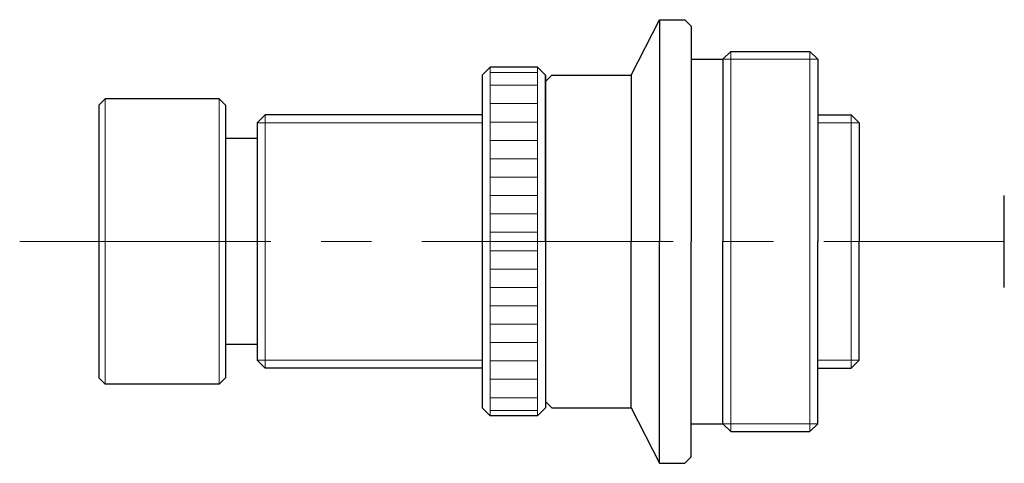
# Model space of a CAD drawing. Header units: millimetres. Extents: x -297 to 80, y -865 to 54.
import ezdxf

# ---------------------------------------------------------------- set-up
doc = ezdxf.new("R2010")
doc.units = ezdxf.units.MM
doc.header["$LTSCALE"] = 0.25
doc.linetypes.add('CENTER', pattern=[50.8, 31.75, -6.35, 6.35, -6.35])
for name, color, linetype, lineweight in [('01_外形線', 7, 'Continuous', 30), ('02_ﾈｼﾞ（断面）・遮光線仕切り', 7, 'Continuous', 20), ('03_ﾈｼﾞ・ﾛｰﾚｯﾄ・遮光線', 7, 'Continuous', 9), ('04_中心線', 1, 'CENTER', 20), ('06_面取線', 7, 'Continuous', 9)]:
    doc.layers.add(name, color=color, linetype=linetype, lineweight=lineweight)

msp = doc.modelspace()

# ---------------------------------------------------------------- linework, layer by layer
at = {"layer": '01_外形線'}
for p, q in [((68.161, 52.573), (69.061, 54.323)), ((69.061, 54.323), (69.861, 54.323)), ((69.061, 54.323), (69.061, 47.323)), ((69.861, 54.323), (70.061, 54.123)), ((70.061, 54.123), (70.061, 47.323)), ((71.061, 53.073), (71.311, 53.323)), ((71.311, 53.323), (73.811, 53.323)), ((73.811, 53.323), (74.061, 53.073)), ((70.061, 53.073), (71.061, 53.073)), ((71.061, 53.073), (71.061, 53.073)), ((71.061, 53.073), (71.061, 47.323)), ((74.061, 53.073), (74.061, 47.323)), ((63.711, 52.823), (63.461, 52.573)), ((63.461, 52.573), (63.461, 42.073)), ((65.211, 52.823), (63.711, 52.823)), ((65.461, 52.573), (65.211, 52.823)), ((65.461, 52.573), (65.461, 42.073)), ((65.461, 52.123), (65.461, 52.573)), ((65.461, 52.373), (65.661, 52.573)), ((65.661, 52.573), (68.161, 52.573)), ((68.161, 52.573), (68.161, 47.323)), ((65.461, 47.323), (65.461, 52.373)), ((65.461, 52.123), (65.461, 42.073)), ((51.551, 51.823), (51.351, 51.623)), ((55.151, 51.823), (51.551, 51.823)), ((55.351, 51.623), (55.151, 51.823)), ((51.351, 51.623), (51.351, 43.023)), ((55.351, 51.623), (55.351, 43.023)), ((56.601, 51.323), (56.351, 51.073)), ((63.461, 51.323), (56.601, 51.323)), ((74.061, 51.323), (75.112, 51.323)), ((75.362, 51.073), (75.112, 51.323)), ((56.351, 51.073), (56.351, 43.573)), ((75.362, 51.073), (75.362, 47.323)), ((56.351, 50.573), (55.351, 50.573)), ((79.951, 45.873), (79.951, 48.773)), ((65.461, 47.323), (65.461, 42.273)), ((68.161, 42.073), (68.161, 47.323)), ((69.061, 40.323), (69.061, 47.323)), ((70.061, 40.523), (70.061, 47.323)), ((71.061, 41.573), (71.061, 47.323)), ((74.061, 41.573), (74.061, 47.323)), ((75.362, 43.573), (75.362, 47.323)), ((56.351, 44.073), (55.351, 44.073)), ((56.601, 43.323), (56.351, 43.573)), ((75.362, 43.573), (75.112, 43.323)), ((63.461, 43.323), (56.601, 43.323)), ((74.061, 43.323), (75.112, 43.323)), ((51.551, 42.823), (51.351, 43.023)), ((55.351, 43.023), (55.151, 42.823)), ((55.151, 42.823), (51.551, 42.823)), ((63.711, 41.823), (63.461, 42.073)), ((65.461, 42.073), (65.211, 41.823)), ((65.461, 42.273), (65.661, 42.073)), ((65.661, 42.073), (68.161, 42.073)), ((68.161, 42.073), (69.061, 40.323)), ((65.211, 41.823), (63.711, 41.823)), ((70.061, 41.573), (71.061, 41.573)), ((71.061, 41.573), (71.061, 41.573)), ((71.061, 41.573), (71.311, 41.323)), ((73.811, 41.323), (74.061, 41.573)), ((71.311, 41.323), (73.811, 41.323)), ((69.861, 40.323), (70.061, 40.523)), ((69.061, 40.323), (69.861, 40.323))]:
    msp.add_line(p, q, dxfattribs=at)
at = {"layer": '02_ﾈｼﾞ（断面）・遮光線仕切り'}
for p, q in [((71.061, 53.073), (74.061, 53.073)), ((63.711, 52.823), (63.711, 41.823)), ((65.211, 52.823), (65.211, 41.823)), ((71.061, 41.573), (74.061, 41.573))]:
    msp.add_line(p, q, dxfattribs=at)
at = {"layer": '03_ﾈｼﾞ・ﾛｰﾚｯﾄ・遮光線'}
for p, q in [((63.711, 52.653), (65.211, 52.653)), ((63.711, 52.253), (65.211, 52.253)), ((63.711, 51.673), (65.211, 51.673)), ((63.711, 51.093), (65.211, 51.093)), ((63.711, 50.513), (65.211, 50.513)), ((63.711, 49.933), (65.211, 49.933)), ((63.711, 49.353), (65.211, 49.353)), ((63.711, 48.773), (65.211, 48.773)), ((63.711, 48.193), (65.211, 48.193)), ((63.711, 47.613), (65.211, 47.613)), ((63.711, 47.033), (65.211, 47.033)), ((63.711, 46.453), (65.211, 46.453)), ((63.711, 45.873), (65.211, 45.873)), ((63.711, 45.293), (65.211, 45.293)), ((63.711, 44.713), (65.211, 44.713)), ((63.711, 44.133), (65.211, 44.133)), ((63.711, 43.553), (65.211, 43.553)), ((63.711, 42.973), (65.211, 42.973)), ((63.711, 42.393), (65.211, 42.393)), ((63.711, 41.993), (65.211, 41.993))]:
    msp.add_line(p, q, dxfattribs=at)
at = {"layer": '04_中心線'}
msp.add_line((48.851, 47.323), (79.951, 47.323), dxfattribs=at)
at = {"layer": '06_面取線'}
for p, q in [((71.311, 53.323), (71.311, 47.323)), ((73.811, 53.323), (73.811, 47.323)), ((51.551, 51.823), (51.551, 42.823)), ((55.151, 51.823), (55.151, 42.823)), ((56.601, 51.323), (56.601, 43.323)), ((75.112, 51.323), (75.112, 47.323)), ((56.351, 51.073), (63.461, 51.073)), ((74.061, 51.073), (75.362, 51.073)), ((71.311, 41.323), (71.311, 47.323)), ((73.811, 41.323), (73.811, 47.323)), ((75.112, 43.323), (75.112, 47.323)), ((56.351, 43.573), (63.461, 43.573)), ((74.061, 43.573), (75.362, 43.573))]:
    msp.add_line(p, q, dxfattribs=at)

doc.saveas('drawing.dxf')
